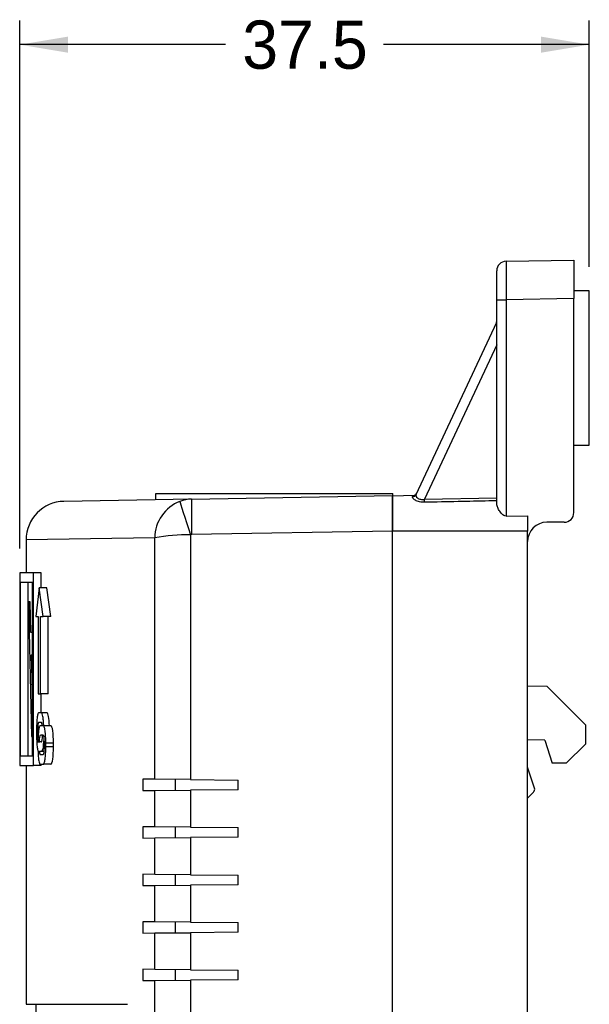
# Paper-space layout 'Layout1' of a CAD drawing. Header units: inches. Extents: x 1.7 to 20.7, y 1 to 14.6.
# Tile 11 of 12: x 13.4 to 14.8, y 8.8 to 11.3. Entities that reach past the tile are written whole.
import ezdxf
from ezdxf.enums import TextEntityAlignment as Align

# ---------------------------------------------------------------- set-up
doc = ezdxf.new("R2010")
doc.units = ezdxf.units.IN
doc.header["$MEASUREMENT"] = 0
for name, color, linetype in [('Default', 7, 'Continuous'), ('MH-BASE0.4', 7, 'Continuous'), ('MH-COVER0.6', 7, 'Continuous'), ('RJ11-RIGHT_ANGLE', 7, 'Continuous')]:
    doc.layers.add(name, color=color, linetype=linetype)
doc.styles.add('SEACAD_Solid_Edge_ANSI', font='seans.ttf')
doc.dimstyles.new('ANSI_(mm)', dxfattribs={"dimtxt": 0.125, "dimasz": 0.125, "dimexe": 0.0625, "dimexo": 0.0625, "dimgap": 0.0625, "dimtad": 0, "dimtih": 1, "dimtoh": 1, "dimlfac": 25.4, "dimdsep": 46, "dimtxsty": 'SEACAD_Solid_Edge_ANSI', "dimblk1": '_SE_FILLED', "dimblk2": '_SE_FILLED', "dimsah": 1, "dimcen": 0.0625, "dimadec": 0, "dimazin": 0, "dimtfac": 1, "dimtdec": 3, "dimtofl": 0, "dimtmove": 0, "dimatfit": 3, "dimfxl": 1, "dimtolj": 1, "dimarcsym": 0})

# ---------------------------------------------------------------- blocks, each defined once
blk = doc.blocks.new('SE4')
at = {"layer": 'MH-BASE0.4', "color": 7, "linetype": 'Continuous'}
for p, q in [((14.6233, 10.702), (14.7987, 10.7051)), ((14.7987, 10.7051), (14.7987, 10.6051)), ((14.5987, 10.602), (14.5987, 10.677)), ((14.8387, 10.6251), (14.7987, 10.6251)), ((14.8387, 10.2251), (14.8387, 10.6251)), ((14.5987, 10.0747), (14.5987, 10.602)), ((14.5987, 10.602), (14.6233, 10.602)), ((14.7987, 10.6051), (14.6233, 10.602)), ((14.6233, 10.602), (14.6233, 10.0412)), ((14.7987, 10.0501), (14.7987, 10.6051)), ((14.3897, 10.0971), (14.5987, 10.544)), ((14.5987, 10.485), (14.4116, 10.0849)), ((14.7987, 10.2251), (14.8387, 10.2251)), ((14.3287, 10.094), (14.3859, 10.095)), ((14.3287, 10.0022), (14.3287, 10.094)), ((14.3808, 10.0917), (14.3818, 10.0936)), ((14.4116, 10.0849), (14.5987, 10.0889)), ((14.4118, 10.0769), (14.4116, 10.0849)), ((14.6233, 10.0412), (14.6787, 10.0414)), ((14.6787, 10.0414), (14.6787, 10.0022)), ((14.7737, 10.0251), (14.7287, 10.0251)), ((14.6787, 10.0022), (14.3287, 10.0022)), ((14.3287, 6.098), (14.3287, 10.0022)), ((14.6787, 6.098), (14.6787, 10.0022)), ((14.7296, 9.5992), (14.6787, 9.6001)), ((14.8287, 9.5001), (14.7296, 9.5992)), ((14.8287, 9.5001), (14.8287, 9.4501)), ((14.7237, 9.4601), (14.6787, 9.4609)), ((14.7237, 9.4601), (14.7421, 9.4001)), ((14.7787, 9.4001), (14.8287, 9.4501)), ((14.7787, 9.4001), (14.7421, 9.4001)), ((14.6968, 9.3359), (14.6787, 9.3901)), ((14.6787, 9.3101), (14.6944, 9.3257))]:
    blk.add_line(p, q, dxfattribs=at)
for centre, radius, start, end in [((14.6237, 10.677), 0.025, 91, 180), ((14.5887, 10.5462), 0.01, 334.9319, 0), ((14.3823, 10.1049), 0.01, 271, 334.9319), ((14.7737, 10.0501), 0.025, 270, 0), ((14.7287, 9.9751), 0.05, 90, 180), ((14.6873, 9.3328), 0.01, 315, 18.4349)]:
    blk.add_arc(centre, radius, start, end, dxfattribs=at)
for centre, major_axis, ratio, start_param, end_param in [((14.6237, 10.602), (-0.0004, 0.1), 0.004362, 0.000057, 1.570549), ((14.3806, 10.1013), (-0.00906, 0.00424), 0.957741, 2.00956, 3.141593), ((14.3817, 10.1035), (-0.00906, 0.00424), 0.983396, 2.01943, 3.141593)]:
    blk.add_ellipse(centre, major_axis=major_axis, ratio=ratio, start_param=start_param, end_param=end_param, dxfattribs=at)
for points, knots in [([(14.4118, 10.0769), (14.4073, 10.0768), (14.4028, 10.0772), (14.3946, 10.079), (14.3909, 10.0805), (14.3851, 10.0838), (14.3829, 10.0856), (14.3805, 10.089), (14.3802, 10.0905), (14.3808, 10.0917)], [0, 0, 0, 0, 0.25, 0.25, 0.5, 0.5, 0.75, 0.75, 1, 1, 1, 1]), ([(14.3906, 10.0993), (14.3904, 10.0988), (14.3899, 10.0976), (14.3883, 10.0961), (14.3868, 10.0952), (14.3859, 10.0949), (14.3858, 10.0949), (14.3858, 10.0949)], [0, 0, 0, 0, 0.0925618, 0.2634126, 0.4154378, 0.5631082, 0.6612802, 0.6612802, 0.6612802, 0.6612802]), ([(14.3897, 10.0971), (14.3891, 10.0959), (14.3891, 10.0944), (14.3904, 10.0913), (14.3916, 10.0897), (14.3955, 10.0867), (14.3983, 10.0854), (14.4046, 10.0842), (14.4082, 10.0843), (14.4116, 10.0849)], [0, 0, 0, 0, 0.25, 0.25, 0.5, 0.5, 0.75, 0.75, 1, 1, 1, 1]), ([(14.5987, 10.0808), (14.5921, 10.0806), (14.5854, 10.0805), (14.5787, 10.0804), (14.5521, 10.0798), (14.5254, 10.0793), (14.4988, 10.0787), (14.4698, 10.0781), (14.4408, 10.0775), (14.4118, 10.0769)], [0, 0, 0, 0, 0.106949, 0.106949, 0.106949, 0.534743, 0.534743, 0.534743, 1, 1, 1, 1]), ([(14.6233, 10.0412), (14.6211, 10.0412), (14.619, 10.0419), (14.6153, 10.0439), (14.6136, 10.0453), (14.6092, 10.0495), (14.6069, 10.0528), (14.6031, 10.0592), (14.6015, 10.0624), (14.5994, 10.0687), (14.5987, 10.0718), (14.5987, 10.0747)], [0, 0, 0, 0, 0.125, 0.125, 0.25, 0.25, 0.5, 0.5, 0.75, 0.75, 1, 1, 1, 1])]:
    blk.add_open_spline(points, degree=3, knots=knots, dxfattribs=at)
blk.add_open_spline([(14.3818, 10.0936), (14.3823, 10.0945), (14.3842, 10.0949), (14.3873, 10.095)], degree=3, dxfattribs=at)
at = {"layer": 'MH-COVER0.6', "color": 7, "linetype": 'Continuous'}
for p, q in [((13.808, 10.0851), (13.477, 10.0793)), ((13.808, 10.0851), (14.3287, 10.0942)), ((14.3287, 10.0942), (14.3287, 10.0022)), ((13.7122, 9.9851), (13.3787, 9.9793)), ((13.7122, 9.3586), (13.7122, 9.9851)), ((13.808, 9.9931), (13.8053, 9.9926)), ((13.8053, 9.9926), (13.8053, 9.3578)), ((14.3287, 10.0022), (13.808, 9.9931)), ((14.3287, 6.0982), (14.3287, 10.0022)), ((13.3787, 9.9793), (13.3787, 9.8942)), ((13.3981, 9.8942), (13.3622, 9.8942)), ((13.3622, 9.8942), (13.3622, 9.3942)), ((13.418, 9.8942), (13.3981, 9.8942)), ((13.3981, 9.3942), (13.3981, 9.8942)), ((13.418, 9.8554), (13.418, 9.8942)), ((13.3631, 9.8692), (13.3631, 9.4192)), ((13.3954, 9.8692), (13.3631, 9.8692)), ((13.3831, 9.8692), (13.3831, 9.4192)), ((13.3954, 9.4192), (13.3954, 9.8692)), ((13.4131, 9.8554), (13.4038, 9.7804)), ((13.4329, 9.8554), (13.4131, 9.8554)), ((13.4232, 9.7804), (13.4131, 9.8554)), ((13.443, 9.7804), (13.4329, 9.8554)), ((13.3851, 9.8192), (13.3929, 9.4692)), ((13.389, 9.8192), (13.3851, 9.8192)), ((13.3908, 9.7396), (13.389, 9.8192)), ((13.4038, 9.7804), (13.4099, 9.7804)), ((13.4099, 9.7804), (13.4099, 9.5804)), ((13.4164, 9.5804), (13.4164, 9.7804)), ((13.4164, 9.7804), (13.4232, 9.7804)), ((13.443, 9.7804), (13.4232, 9.7804)), ((13.4362, 9.5804), (13.4362, 9.7804)), ((13.3954, 9.7396), (13.3908, 9.7396)), ((13.3954, 9.6805), (13.3922, 9.6805)), ((13.3922, 9.6805), (13.3954, 9.556)), ((13.4099, 9.5804), (13.4164, 9.5804)), ((13.4362, 9.5804), (13.4164, 9.5804)), ((13.418, 9.5306), (13.418, 9.5804)), ((13.4187, 9.5306), (13.4111, 9.5306)), ((13.4336, 9.5306), (13.4187, 9.5306)), ((13.4187, 9.5056), (13.4111, 9.5056)), ((13.4158, 9.4977), (13.4153, 9.4977)), ((13.4195, 9.4977), (13.4158, 9.4977)), ((13.4235, 9.4977), (13.4195, 9.4977)), ((13.4433, 9.4977), (13.4235, 9.4977)), ((13.4058, 9.4856), (13.4058, 9.4756)), ((13.4113, 9.4856), (13.4087, 9.4856)), ((13.4087, 9.4856), (13.4087, 9.4756)), ((13.4103, 9.4756), (13.4087, 9.4756)), ((13.4197, 9.4727), (13.4163, 9.4727)), ((13.4235, 9.4727), (13.4197, 9.4727)), ((13.3929, 9.4692), (13.3954, 9.4692)), ((13.4095, 9.4556), (13.4127, 9.4556)), ((13.4111, 9.4556), (13.4144, 9.4556)), ((13.4176, 9.4556), (13.4127, 9.4556)), ((13.4176, 9.4556), (13.4187, 9.4556)), ((13.4263, 9.4427), (13.4263, 9.4527)), ((13.4498, 9.4527), (13.43, 9.4527)), ((13.43, 9.4427), (13.43, 9.4527)), ((13.4498, 9.4427), (13.4498, 9.4527)), ((13.4097, 9.4306), (13.4132, 9.4306)), ((13.4181, 9.4306), (13.4132, 9.4306)), ((13.4153, 9.4227), (13.4235, 9.4227)), ((13.4187, 9.4306), (13.4181, 9.4306)), ((13.4257, 9.4306), (13.4187, 9.4306)), ((13.4498, 9.4427), (13.43, 9.4427)), ((13.3631, 9.4192), (13.3954, 9.4192)), ((13.4153, 9.3977), (13.4235, 9.3977)), ((13.418, 9.3942), (13.418, 9.3977)), ((13.4433, 9.3977), (13.4235, 9.3977)), ((13.3622, 9.3942), (13.3981, 9.3942)), ((13.3787, 9.3942), (13.3787, 8.7752)), ((13.418, 9.3942), (13.3981, 9.3942)), ((13.6813, 9.3588), (13.6813, 9.3295)), ((13.7122, 9.3586), (13.6813, 9.3588)), ((13.8053, 9.3578), (13.7122, 9.3586)), ((13.7655, 9.3581), (13.7655, 9.3303)), ((13.8053, 9.3578), (13.9287, 9.3567)), ((13.9287, 9.3317), (13.9287, 9.3567)), ((13.6813, 9.3295), (13.7122, 9.3298)), ((13.7122, 9.3298), (13.8053, 9.3306)), ((13.7122, 9.2353), (13.7122, 9.3298)), ((13.9287, 9.3317), (13.8053, 9.3306)), ((13.8053, 9.3306), (13.8053, 9.2345)), ((13.6813, 9.2356), (13.6813, 9.2063)), ((13.7122, 9.2353), (13.6813, 9.2356)), ((13.8053, 9.2345), (13.7122, 9.2353)), ((13.7655, 9.2349), (13.7655, 9.207)), ((13.8053, 9.2345), (13.9287, 9.2335)), ((13.9287, 9.2085), (13.9287, 9.2335)), ((13.6813, 9.2063), (13.7122, 9.2066)), ((13.7122, 9.2066), (13.8053, 9.2074)), ((13.7122, 9.1121), (13.7122, 9.2066)), ((13.9287, 9.2085), (13.8053, 9.2074)), ((13.8053, 9.2074), (13.8053, 9.1113)), ((13.6813, 9.1124), (13.6813, 9.0831)), ((13.7122, 9.1121), (13.6813, 9.1124)), ((13.8053, 9.1113), (13.7122, 9.1121)), ((13.7655, 9.1116), (13.7655, 9.0838)), ((13.8053, 9.1113), (13.9287, 9.1102)), ((13.9287, 9.0852), (13.9287, 9.1102)), ((13.6813, 9.0831), (13.7122, 9.0833)), ((13.7122, 9.0833), (13.8053, 9.0841)), ((13.7122, 8.9889), (13.7122, 9.0833)), ((13.9287, 9.0852), (13.8053, 9.0841)), ((13.8053, 9.0841), (13.8053, 8.9881)), ((13.6813, 8.9891), (13.6813, 8.9598)), ((13.7122, 8.9889), (13.6813, 8.9891)), ((13.8053, 8.9881), (13.7122, 8.9889)), ((13.7655, 8.9884), (13.7655, 8.9606)), ((13.8053, 8.9881), (13.9287, 8.987)), ((13.9287, 8.962), (13.9287, 8.987)), ((13.9287, 8.962), (13.8053, 8.9609)), ((13.6813, 8.9598), (13.7122, 8.9601)), ((13.7122, 8.9601), (13.8053, 8.9609)), ((13.7122, 8.8656), (13.7122, 8.9601)), ((13.8053, 8.9609), (13.8053, 8.8648)), ((13.6813, 8.8659), (13.6813, 8.8366)), ((13.7122, 8.8656), (13.6813, 8.8659)), ((13.8053, 8.8648), (13.7122, 8.8656)), ((13.7655, 8.8652), (13.7655, 8.8373)), ((13.8053, 8.8648), (13.9287, 8.8637)), ((13.9287, 8.8387), (13.9287, 8.8637)), ((13.6813, 8.8366), (13.7122, 8.8368)), ((13.7122, 8.8368), (13.8053, 8.8377)), ((13.7122, 8.7424), (13.7122, 8.8368)), ((13.9287, 8.8387), (13.8053, 8.8377)), ((13.8053, 8.8377), (13.8053, 8.7416)), ((13.3787, 8.7752), (13.6417, 8.7752)), ((13.4037, 8.7752), (13.4037, 7.3252))]:
    blk.add_line(p, q, dxfattribs=at)
for centre, radius, start, end in [((13.8095, 9.9936), 0.0915, 90.9648, 110.4233), ((13.4787, 9.9793), 0.1, 91, 179.9984), ((13.8151, 9.9835), 0.1029, 111.3651, 179.1404), ((13.8072, 9.3938), 0.5989, 90.1835, 99.1288)]:
    blk.add_arc(centre, radius, start, end, dxfattribs=at)
for centre, major_axis, ratio, start_param, end_param in [((13.8096, 9.9931), (-0.0016, 0.092), 0.01745, 0, 1.570492), ((13.8069, 9.9926), (-0.0293, 0.0872), 0.016544, 0.101532, 1.565238)]:
    blk.add_ellipse(centre, major_axis=major_axis, ratio=ratio, start_param=start_param, end_param=end_param, dxfattribs=at)
for points, knots in [([(13.4111, 9.5306), (13.411, 9.5305), (13.4106, 9.5304), (13.4099, 9.5296), (13.4087, 9.5266), (13.4073, 9.5182), (13.4063, 9.5057), (13.406, 9.4958), (13.4059, 9.49), (13.4059, 9.487), (13.4058, 9.4856)], [0, 0, 0, 0, 0.062784, 0.12554, 0.250938, 0.500373, 0.749588, 0.874744, 0.93736, 1, 1, 1, 1]), ([(13.4245, 9.4977), (13.4244, 9.4989), (13.4243, 9.5012), (13.4241, 9.5057), (13.4235, 9.5131), (13.4223, 9.5221), (13.4209, 9.5278), (13.4198, 9.5299), (13.4192, 9.5305), (13.4188, 9.5305), (13.4187, 9.5306)], [0, 0, 0, 0, 0.062578, 0.125114, 0.250218, 0.499684, 0.749327, 0.874633, 0.937291, 1, 1, 1, 1]), ([(13.4393, 9.4977), (13.4389, 9.5071), (13.4382, 9.5155), (13.4361, 9.5274), (13.4348, 9.5303), (13.4336, 9.5306)], [0, 0, 0, 0, 0.5, 0.5, 1, 1, 1, 1]), ([(13.4111, 9.5056), (13.4105, 9.5054), (13.4099, 9.5034), (13.409, 9.496), (13.4088, 9.4909), (13.4087, 9.4856)], [0, 0, 0, 0, 0.5, 0.5, 1, 1, 1, 1]), ([(13.4153, 9.4977), (13.4151, 9.4977), (13.4147, 9.4976), (13.414, 9.4968), (13.4127, 9.494), (13.4112, 9.4863), (13.4101, 9.4747), (13.4097, 9.4653), (13.4095, 9.4598), (13.4095, 9.457), (13.4095, 9.4556)], [0, 0, 0, 0, 0.062791, 0.125537, 0.250958, 0.500484, 0.749728, 0.874836, 0.9374, 1, 1, 1, 1]), ([(13.43, 9.4527), (13.43, 9.4542), (13.43, 9.4572), (13.4298, 9.463), (13.4294, 9.4729), (13.4282, 9.4854), (13.4263, 9.4937), (13.4249, 9.4967), (13.4241, 9.4976), (13.4237, 9.4977), (13.4235, 9.4977)], [0, 0, 0, 0, 0.062615, 0.125209, 0.250325, 0.499503, 0.748975, 0.874413, 0.937192, 1, 1, 1, 1]), ([(13.4498, 9.4527), (13.4497, 9.4646), (13.4491, 9.4761), (13.4466, 9.493), (13.4449, 9.4974), (13.4433, 9.4977)], [0, 0, 0, 0, 0.5, 0.5, 1, 1, 1, 1]), ([(13.4058, 9.4756), (13.4059, 9.4741), (13.4059, 9.4711), (13.406, 9.4653), (13.4063, 9.4554), (13.4073, 9.4429), (13.4087, 9.4346), (13.4099, 9.4316), (13.4106, 9.4307), (13.411, 9.4306), (13.4111, 9.4306)], [0, 0, 0, 0, 0.06264, 0.125256, 0.250412, 0.499627, 0.749062, 0.87446, 0.937216, 1, 1, 1, 1]), ([(13.4087, 9.4756), (13.4088, 9.4703), (13.409, 9.4652), (13.4095, 9.4611), (13.4095, 9.4609), (13.4095, 9.4606)], [0, 0, 0, 0, 0.5, 0.5, 0.5374315, 0.5374315, 0.5374315, 0.5374315]), ([(13.4263, 9.4527), (13.4263, 9.458), (13.426, 9.4632), (13.4249, 9.4706), (13.4242, 9.4726), (13.4235, 9.4727)], [0, 0, 0, 0, 0.5, 0.5, 1, 1, 1, 1]), ([(13.4247, 9.4708), (13.4245, 9.4601), (13.4238, 9.4501), (13.4216, 9.4349), (13.4202, 9.4309), (13.4187, 9.4306)], [0.0291859, 0.0291859, 0.0291859, 0.0291859, 0.5, 0.5, 1, 1, 1, 1]), ([(13.4097, 9.4306), (13.4097, 9.4294), (13.4098, 9.4271), (13.41, 9.4226), (13.4106, 9.4152), (13.4117, 9.4062), (13.4131, 9.4005), (13.4141, 9.3984), (13.4148, 9.3978), (13.4151, 9.3978), (13.4153, 9.3977)], [0, 0, 0, 0, 0.062554, 0.125068, 0.250137, 0.499579, 0.749257, 0.874595, 0.937272, 1, 1, 1, 1]), ([(13.4235, 9.4227), (13.4242, 9.4229), (13.4249, 9.4249), (13.426, 9.4323), (13.4263, 9.4374), (13.4263, 9.4427)], [0, 0, 0, 0, 0.5, 0.5, 1, 1, 1, 1]), ([(13.4235, 9.3977), (13.4237, 9.3978), (13.4241, 9.3979), (13.4249, 9.3987), (13.4263, 9.4017), (13.4282, 9.4101), (13.4294, 9.4226), (13.4298, 9.4325), (13.43, 9.4383), (13.43, 9.4413), (13.43, 9.4427)], [0, 0, 0, 0, 0.062808, 0.125587, 0.251025, 0.500497, 0.749675, 0.874791, 0.937385, 1, 1, 1, 1]), ([(13.4433, 9.3977), (13.4449, 9.3981), (13.4466, 9.4025), (13.4491, 9.4193), (13.4497, 9.4308), (13.4498, 9.4427)], [0, 0, 0, 0, 0.5, 0.5, 1, 1, 1, 1])]:
    blk.add_open_spline(points, degree=3, knots=knots, dxfattribs=at)
for points in [[(13.4208, 9.4977), (13.4203, 9.5026), (13.4195, 9.5056), (13.4187, 9.5056)], [(13.4153, 9.4727), (13.4139, 9.4724), (13.4129, 9.4655), (13.4127, 9.4556)], [(13.4187, 9.4556), (13.42, 9.4559), (13.4211, 9.4628), (13.4213, 9.4727)], [(13.4132, 9.4306), (13.4137, 9.4257), (13.4144, 9.4227), (13.4153, 9.4227)]]:
    blk.add_open_spline(points, degree=3, dxfattribs=at)
at = {"layer": 'RJ11-RIGHT_ANGLE', "color": 7, "linetype": 'Continuous'}
for p, q in [((13.7147, 10.0835), (13.7147, 10.1001)), ((13.7147, 10.1001), (14.3297, 10.1001)), ((14.3297, 10.094), (14.3297, 10.1001))]:
    blk.add_line(p, q, dxfattribs=at)
blk = doc.blocks.new('DMBLK5')
at = {"layer": 'Default', "linetype": 'Continuous'}
for points in [[(13.4872, 11.2844), (13.3622, 11.2636), (13.4872, 11.2427)], [(14.7137, 11.2844), (14.7137, 11.2427), (14.8387, 11.2636)]]:
    blk.add_hatch(color=7, dxfattribs=at).paths.add_polyline_path(points)
at = {"layer": 'Default', "color": 7, "linetype": 'Continuous'}
for p, q in [((13.3622, 9.9567), (13.3622, 11.3261)), ((14.8387, 10.6876), (14.8387, 11.3261)), ((13.8954, 11.2636), (13.3622, 11.2636)), ((14.8387, 11.2636), (14.3056, 11.2636))]:
    blk.add_line(p, q, dxfattribs=at)
at = {"layer": 'Default', "color": 7, "linetype": 'Continuous', "style": 'SEACAD_Solid_Edge_ANSI'}
blk.add_text('37.5', height=0.125, dxfattribs=at).set_placement((13.9391, 11.3261), align=Align.TOP_LEFT)
blk = doc.blocks.new('_SE_FILLED')
at = {"color": 0}
blk.add_line((0, 0), (-1, 0), dxfattribs=at)
blk.add_solid([(0, 0), (-1, -0.1665), (-1, 0.1665), (0, 0)], dxfattribs=at)

psp = doc.layouts.get("Layout1")

# ---------------------------------------------------------------- block references
at = {"layer": 'Default'}
psp.add_blockref('SE4', (0, 0), dxfattribs=at)

# ---------------------------------------------------------------- dimensions: what is measured, and where the dimension line sits
at = {"layer": 'Default', "color": 7, "linetype": 'Continuous'}
dim = psp.add_linear_dim(base=(13.36224, 11.26358), p1=(14.83873, 10.62508), p2=(13.36224, 9.89419), text='\\A1;<>', dimstyle='ANSI_(mm)', dxfattribs=at)
dim.commit()
dim.dimension.update_dxf_attribs({"geometry": 'DMBLK5', "text_midpoint": (14.10049, 11.26358), "dimtype": 160})

doc.saveas('drawing.dxf')
